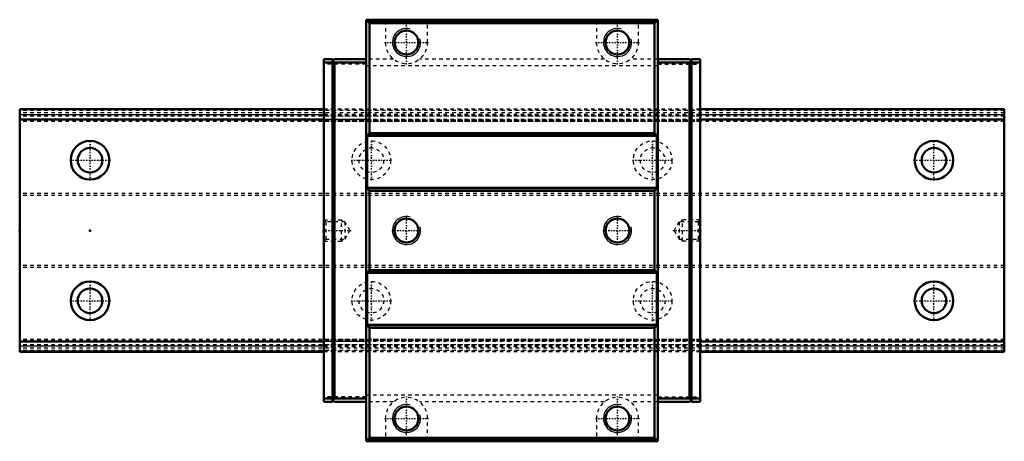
# Model space of a CAD drawing. Header units: millimetres. Extents: x -20 to 260, y -60 to 60.
import ezdxf

# ---------------------------------------------------------------- set-up
doc = ezdxf.new("R2010")
doc.units = ezdxf.units.MM
doc.linetypes.add('Center', pattern=[1.5, 0.45, -0.5, 0.05, -0.5])
doc.linetypes.add('Dashed', pattern=[2, 1, -1])
for name, color, linetype, lineweight in [('2d ConnectionPoints', 7, 'Continuous', 50), ('AM_0', 7, 'Continuous', 50), ('AM_4', 3, 'Continuous', 25), ('AM_5', 3, 'Continuous', 25), ('AM_7', 7, 'Center', 25), ('AM_9', 6, 'Dashed', 25)]:
    doc.layers.add(name, color=color, linetype=linetype, lineweight=lineweight)

# ---------------------------------------------------------------- blocks, each defined once
blk = doc.blocks.new('1_SHW35CASS1_Slide12_50_0_in_SHW35CA1SS280LG200W8650001_4')
at = {"layer": 'AM_0'}
for p, q in [((161.5, 60), (78.5, 60)), ((78.5, 60), (78.5, -60)), ((161.2, 59.7), (78.8, 59.7)), ((79.5, 59), (78.8, 59.7)), ((160.5, 59), (79.5, 59)), ((79.5, 27.7), (79.5, 59)), ((161.2, 59.7), (160.5, 59)), ((160.5, 27.7), (160.5, 59)), ((161.5, 60), (161.5, -60)), ((69, 48.8), (66.5, 48.8)), ((66.5, 48.8), (66.5, -48.8)), ((69, 47.8), (66.5, 47.8)), ((69, 48.3), (69.5, 48.8)), ((69, 48.8), (69, -48.8)), ((69.5, 47.8), (69, 48.3)), ((78.5, 48.8), (69.5, 48.8)), ((69.5, -47.8), (69.5, 47.8)), ((78.5, 47.8), (69.5, 47.8)), ((161.5, 48.8), (170.5, 48.8)), ((161.5, 47.8), (170.5, 47.8)), ((171, 48.3), (170.5, 48.8)), ((170.5, 47.8), (171, 48.3)), ((170.5, -47.8), (170.5, 47.8)), ((171, 48.8), (173.5, 48.8)), ((171, -48.8), (171, 48.8)), ((171, 47.8), (173.5, 47.8)), ((173.5, 48.8), (173.5, -48.8)), ((78.8, 12.21), (78.8, 26.79)), ((78.95, 27.15), (79.5, 27.7)), ((160.5, 27.7), (79.5, 27.7)), ((160.5, 27.7), (161.05, 27.15)), ((161.2, 26.79), (161.2, 12.21)), ((79.5, 11.3), (78.95, 11.85)), ((160.5, 11.3), (79.5, 11.3)), ((79.5, -11.3), (79.5, 11.3)), ((161.05, 11.85), (160.5, 11.3)), ((160.5, -11.3), (160.5, 11.3)), ((78.8, -26.79), (78.8, -12.21)), ((78.95, -11.85), (79.5, -11.3)), ((160.5, -11.3), (79.5, -11.3)), ((160.5, -11.3), (161.05, -11.85)), ((161.2, -12.21), (161.2, -26.79)), ((79.5, -27.7), (78.95, -27.15)), ((160.5, -27.7), (79.5, -27.7)), ((79.5, -59), (79.5, -27.7)), ((161.05, -27.15), (160.5, -27.7)), ((160.5, -59), (160.5, -27.7)), ((69, -47.8), (66.5, -47.8)), ((69, -48.8), (66.5, -48.8)), ((69, -48.3), (69.5, -47.8)), ((69.5, -48.8), (69, -48.3)), ((78.5, -47.8), (69.5, -47.8)), ((78.5, -48.8), (69.5, -48.8)), ((161.5, -47.8), (170.5, -47.8)), ((161.5, -48.8), (170.5, -48.8)), ((171, -48.3), (170.5, -47.8)), ((170.5, -48.8), (171, -48.3)), ((171, -47.8), (173.5, -47.8)), ((171, -48.8), (173.5, -48.8)), ((161.5, -60), (78.5, -60)), ((78.8, -59.7), (79.5, -59)), ((161.2, -59.7), (78.8, -59.7)), ((160.5, -59), (79.5, -59)), ((160.5, -59), (161.2, -59.7))]:
    blk.add_line(p, q, dxfattribs=at)
for points in [[(78.8, 59.7), (78.74, 59.76), (78.67, 59.81), (78.59, 59.86), (78.52, 59.9), (78.5, 59.91)], [(161.5, 59.91), (161.42, 59.87), (161.35, 59.82), (161.28, 59.77), (161.21, 59.71), (161.2, 59.7)], [(78.95, 27.15), (78.92, 27.11), (78.89, 27.08), (78.87, 27.04), (78.85, 27), (78.83, 26.96), (78.82, 26.92), (78.81, 26.88), (78.8, 26.84), (78.8, 26.79)], [(161.2, 26.79), (161.2, 26.84), (161.19, 26.88), (161.18, 26.92), (161.17, 26.96), (161.15, 27), (161.13, 27.04), (161.11, 27.08), (161.08, 27.11), (161.05, 27.15)], [(78.8, 12.21), (78.8, 12.16), (78.81, 12.12), (78.82, 12.08), (78.83, 12.04), (78.85, 12), (78.87, 11.96), (78.89, 11.92), (78.92, 11.89), (78.95, 11.85)], [(161.05, 11.85), (161.08, 11.89), (161.11, 11.92), (161.13, 11.96), (161.15, 12), (161.17, 12.04), (161.18, 12.08), (161.19, 12.12), (161.2, 12.16), (161.2, 12.21)], [(78.95, -11.85), (78.92, -11.89), (78.89, -11.92), (78.87, -11.96), (78.85, -12), (78.83, -12.04), (78.82, -12.08), (78.81, -12.12), (78.8, -12.16), (78.8, -12.21)], [(161.2, -12.21), (161.2, -12.16), (161.19, -12.12), (161.18, -12.08), (161.17, -12.04), (161.15, -12), (161.13, -11.96), (161.11, -11.92), (161.08, -11.89), (161.05, -11.85)], [(78.8, -26.79), (78.8, -26.84), (78.81, -26.88), (78.82, -26.92), (78.83, -26.96), (78.85, -27), (78.87, -27.04), (78.89, -27.08), (78.92, -27.11), (78.95, -27.15)], [(161.05, -27.15), (161.08, -27.11), (161.11, -27.08), (161.13, -27.04), (161.15, -27), (161.17, -26.96), (161.18, -26.92), (161.19, -26.88), (161.2, -26.84), (161.2, -26.79)], [(78.5, -59.91), (78.58, -59.87), (78.65, -59.82), (78.72, -59.77), (78.79, -59.71), (78.8, -59.7)], [(161.2, -59.7), (161.26, -59.76), (161.33, -59.81), (161.41, -59.86), (161.48, -59.9), (161.5, -59.91)]]:
    blk.add_lwpolyline(points, dxfattribs=at)
for centre in [(90, 53.5), (150, 53.5), (90, 0), (150, 0), (90, -53.5), (150, -53.5)]:
    blk.add_circle(centre, 3.4, dxfattribs=at)
at = {"layer": 'AM_4'}
for p, q in [((161.2, 26.79), (78.8, 26.79)), ((161.05, 27.15), (78.95, 27.15)), ((161.2, 12.21), (78.8, 12.21)), ((161.05, 11.85), (78.95, 11.85)), ((161.2, -12.21), (78.8, -12.21)), ((161.05, -11.85), (78.95, -11.85)), ((161.2, -26.79), (78.8, -26.79)), ((161.05, -27.15), (78.95, -27.15))]:
    blk.add_line(p, q, dxfattribs=at)
at = {"layer": 'AM_5', "linetype": 'Dashed'}
for p, q in [((66.5, 3), (71.5, 3)), ((71.5, -3), (71.5, 3)), ((72, 2.46), (71.5, 3)), ((168, 2.46), (168.5, 3)), ((168.5, -3), (168.5, 3)), ((173.5, 3), (168.5, 3)), ((72, -2.46), (71.5, -3)), ((168, -2.46), (168.5, -3)), ((66.5, -3), (71.5, -3)), ((173.5, -3), (168.5, -3))]:
    blk.add_line(p, q, dxfattribs=at)
at = {"layer": 'AM_5'}
for centre in [(90, 53.5), (150, 53.5), (90, 0), (150, 0), (90, -53.5), (150, -53.5)]:
    blk.add_arc(centre, 4, 75, 15, dxfattribs=at)
at = {"layer": 'AM_7'}
for p, q in [((90, 47.2), (90, 59.8)), ((150, 47.2), (150, 59.8)), ((83.7, 53.5), (96.3, 53.5)), ((143.7, 53.5), (156.3, 53.5)), ((90, -4.2), (90, 4.2)), ((150, -4.2), (150, 4.2)), ((66.13, 0), (74.29, 0)), ((85.8, 0), (94.2, 0)), ((145.8, 0), (154.2, 0)), ((165.71, 0), (173.87, 0)), ((90, -59.8), (90, -47.2)), ((150, -59.8), (150, -47.2)), ((83.7, -53.5), (96.3, -53.5)), ((143.7, -53.5), (156.3, -53.5))]:
    blk.add_line(p, q, dxfattribs=at)
at = {"layer": 'AM_9'}
for p, q in [((84, 59.46), (78.5, 59.46)), ((84, 59.63), (84, 53.5)), ((96, 59.63), (84, 59.63)), ((96, 53.5), (96, 59.63)), ((144, 59.46), (96, 59.46)), ((144, 59.63), (144, 53.5)), ((156, 59.63), (144, 59.63)), ((156, 53.5), (156, 59.63)), ((161.5, 59.46), (156, 59.46)), ((86.3, 48.77), (78.5, 48.77)), ((146.3, 48.77), (93.7, 48.77)), ((161.5, 48.77), (153.7, 48.77)), ((78.5, 47.3), (66.5, 47.3)), ((161.5, 46.89), (78.5, 46.89)), ((161.5, 47.3), (173.5, 47.3)), ((173.5, 34.5), (66.5, 34.5)), ((173.5, 34.33), (66.5, 34.33)), ((66.5, 33.13), (173.5, 33.13)), ((173.5, 32.92), (66.5, 32.92)), ((173.5, 32.58), (66.5, 32.58)), ((173.5, 31.55), (66.5, 31.55)), ((173.5, 31.39), (66.5, 31.39)), ((173.5, 31.33), (66.5, 31.33)), ((173.5, 31), (66.5, 31)), ((67.04, 2.46), (66.5, 3)), ((173.5, 3), (172.96, 2.46)), ((72.5, 2.46), (67.04, 2.46)), ((67.04, 2.46), (67.04, -2.46)), ((73.92, 0), (72.5, 2.46)), ((72.5, 2.46), (72.5, -2.46)), ((72.5, -2.46), (73.92, 0)), ((167.5, 2.46), (166.08, 0)), ((166.08, 0), (167.5, -2.46)), ((172.96, 2.46), (167.5, 2.46)), ((167.5, 2.46), (167.5, -2.46)), ((172.96, 2.46), (172.96, -2.46)), ((66.5, -3), (67.04, -2.46)), ((67.04, -2.46), (72.5, -2.46)), ((167.5, -2.46), (172.96, -2.46)), ((172.96, -2.46), (173.5, -3)), ((173.5, -31), (66.5, -31)), ((173.5, -31.33), (66.5, -31.33)), ((173.5, -31.39), (66.5, -31.39)), ((173.5, -31.55), (66.5, -31.55)), ((173.5, -32.58), (66.5, -32.58)), ((173.5, -32.92), (66.5, -32.92)), ((173.5, -33.13), (66.5, -33.13)), ((173.5, -34.33), (66.5, -34.33)), ((173.5, -34.5), (66.5, -34.5)), ((78.5, -47.3), (66.5, -47.3)), ((161.5, -46.89), (78.5, -46.89)), ((161.5, -47.3), (173.5, -47.3)), ((86.3, -48.77), (78.5, -48.77)), ((146.3, -48.77), (93.7, -48.77)), ((161.5, -48.77), (153.7, -48.77)), ((84, -53.5), (84, -59.63)), ((96, -59.63), (96, -53.5)), ((144, -53.5), (144, -59.63)), ((156, -59.63), (156, -53.5)), ((84, -59.46), (78.5, -59.46)), ((84, -59.63), (96, -59.63)), ((144, -59.46), (96, -59.46)), ((144, -59.63), (156, -59.63)), ((161.5, -59.46), (156, -59.46))]:
    blk.add_line(p, q, dxfattribs=at)
for centre, start, end in [((90, 53.5), 180, 0), ((150, 53.5), 180, 0), ((90, -53.5), 0, 180), ((150, -53.5), 0, 180)]:
    blk.add_arc(centre, 6, start, end, dxfattribs=at)
blk = doc.blocks.new('2_SHW35CA28020_Track_0_in_SHW35CA1SS280LG200W8650001_4')
at = {"layer": 'AM_0'}
for p, q in [((66.5, 34.5), (-20, 34.5)), ((-20, 34.5), (-20, -34.5)), ((260, 34.5), (173.5, 34.5)), ((260, 34.5), (260, -34.5)), ((66.5, 31.55), (-20, 31.55)), ((260, 31.55), (173.5, 31.55)), ((66.5, -31.55), (-20, -31.55)), ((260, -31.55), (173.5, -31.55)), ((66.5, -34.5), (-20, -34.5)), ((260, -34.5), (173.5, -34.5))]:
    blk.add_line(p, q, dxfattribs=at)
for centre, radius in [((0, 20), 5.5), ((240, 20), 5.5), ((0, 20), 3.5), ((240, 20), 3.5), ((0, -20), 5.5), ((0, -20), 3.5), ((240, -20), 5.5), ((240, -20), 3.5)]:
    blk.add_circle(centre, radius, dxfattribs=at)
at = {"layer": 'AM_4'}
for p, q in [((66.5, 34.33), (-20, 34.33)), ((260, 34.33), (173.5, 34.33)), ((66.5, 32.92), (-20, 32.92)), ((260, 32.92), (173.5, 32.92)), ((66.5, -32.92), (-20, -32.92)), ((260, -32.92), (173.5, -32.92)), ((66.5, -34.33), (-20, -34.33)), ((260, -34.33), (173.5, -34.33))]:
    blk.add_line(p, q, dxfattribs=at)
at = {"layer": 'AM_7'}
for p, q in [((0, 14.22), (0, 25.77)), ((80, 14.22), (80, 25.77)), ((160, 14.22), (160, 25.77)), ((240, 14.22), (240, 25.77)), ((-5.78, 20), (5.78, 20)), ((74.22, 20), (85.78, 20)), ((154.22, 20), (165.78, 20)), ((234.22, 20), (245.78, 20)), ((0, -25.77), (0, -14.22)), ((80, -25.77), (80, -14.22)), ((160, -25.77), (160, -14.22)), ((240, -25.77), (240, -14.22)), ((-5.78, -20), (5.78, -20)), ((74.22, -20), (85.78, -20)), ((154.22, -20), (165.78, -20)), ((234.22, -20), (245.78, -20))]:
    blk.add_line(p, q, dxfattribs=at)
at = {"layer": 'AM_9'}
for p, q in [((260, 34.11), (-20, 34.11)), ((173.5, 34.5), (66.5, 34.5)), ((173.5, 34.33), (66.5, 34.33)), ((260, 33.45), (-20, 33.45)), ((260, 32.58), (-20, 32.58)), ((260, 31.39), (-20, 31.39)), ((260, 31.33), (-20, 31.33)), ((260, 31), (-20, 31)), ((173.5, 32.92), (66.5, 32.92)), ((78.5, 31.55), (66.5, 31.55)), ((173.5, 31.55), (161.5, 31.55)), ((260, 10.5), (-20, 10.5)), ((260, 10), (-20, 10)), ((260, -10), (-20, -10)), ((260, -10.5), (-20, -10.5)), ((260, -31), (-20, -31)), ((260, -31.33), (-20, -31.33)), ((260, -31.39), (-20, -31.39)), ((260, -32.58), (-20, -32.58)), ((260, -33.45), (-20, -33.45)), ((78.5, -31.55), (66.5, -31.55)), ((173.5, -32.92), (66.5, -32.92)), ((173.5, -31.55), (161.5, -31.55)), ((260, -34.11), (-20, -34.11)), ((173.5, -34.33), (66.5, -34.33)), ((173.5, -34.5), (66.5, -34.5))]:
    blk.add_line(p, q, dxfattribs=at)
for centre, radius in [((80, 20), 5.5), ((160, 20), 5.5), ((80, 20), 3.5), ((160, 20), 3.5), ((80, -20), 5.5), ((80, -20), 3.5), ((160, -20), 5.5), ((160, -20), 3.5)]:
    blk.add_circle(centre, radius, dxfattribs=at)

msp = doc.modelspace()

# ---------------------------------------------------------------- linework, layer by layer
at = {"layer": '2d ConnectionPoints'}
for p in [(-20, 0), (0, 0), (0, 0)]:
    msp.add_point(p, dxfattribs=at)

# ---------------------------------------------------------------- block references
for name in ['1_SHW35CASS1_Slide12_50_0_in_SHW35CA1SS280LG200W8650001_4', '2_SHW35CA28020_Track_0_in_SHW35CA1SS280LG200W8650001_4']:
    msp.add_blockref(name, (0, 0))

doc.saveas('drawing.dxf')
